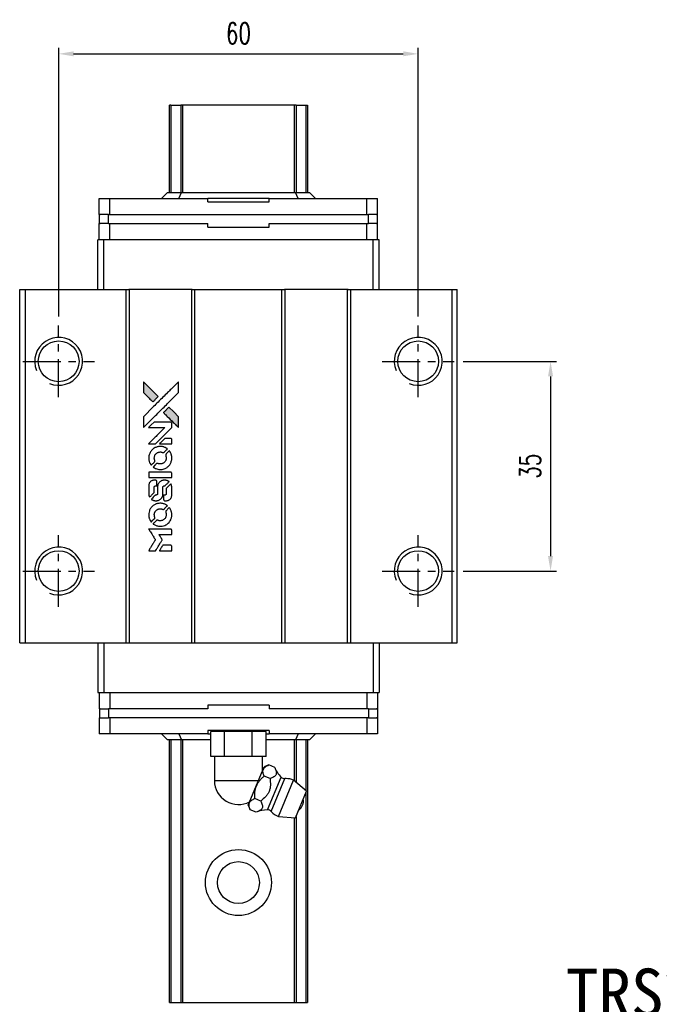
# Model space of a CAD drawing. Header units: millimetres. Extents: x 276 to 594, y 302 to 557.
# Tile 2 of 3: x 297 to 404, y 393 to 557. Entities that reach past the tile are written whole.
import ezdxf
from ezdxf.enums import TextEntityAlignment as Align

# ---------------------------------------------------------------- set-up
doc = ezdxf.new("R2010")
doc.units = ezdxf.units.MM
doc.header["$PDSIZE"] = -1
doc.linetypes.add('CENTER', pattern=[10.16, 6.35, -1.27, 1.27, -1.27])
for name, color, linetype in [('CHA', 7, 'Continuous'), ('CL', 1, 'CENTER'), ('DIM', 4, 'Continuous')]:
    doc.layers.add(name, color=color, linetype=linetype)
doc.styles.add('DIM-7', font='SIMPLEX.shx', dxfattribs={"width": 0.7, "bigfont": 'chineset.shx'})
doc.styles.add('T', font='kaiu.ttf')
doc.dimstyles.new('CNS', dxfattribs={"dimtxt": 3.5, "dimasz": 2.5, "dimexe": 1, "dimexo": 1.5, "dimgap": 0.09, "dimtad": 0, "dimdsep": 46, "dimtxsty": 'DIM-7', "dimcen": 0.09, "dimclrd": 1, "dimclre": 1, "dimclrt": 4, "dimadec": 0, "dimazin": 0, "dimtfac": 1, "dimtix": 1, "dimtmove": 2, "dimatfit": 3, "dimfxl": 1, "dimtvp": 0.971429, "dimtolj": 1, "dimarcsym": 0})

# ---------------------------------------------------------------- blocks, each defined once
blk = doc.blocks.new('*D63')
at = {"layer": 'DEFPOINTS', "color": 0}
for p in [(363.65, 551.36), (303.65, 506.03), (363.65, 506.03)]:
    blk.add_point(p, dxfattribs=at)
at = {"layer": 'DIM', "color": 7, "lineweight": -2}
for p, q in [((303.65, 507.53), (303.65, 552.36)), ((363.65, 507.53), (363.65, 552.36)), ((306.15, 551.36), (361.15, 551.36))]:
    blk.add_line(p, q, dxfattribs=at)
at = {"layer": 'DIM', "color": 7}
for points in [[(306.15, 551.78), (306.15, 550.95), (303.65, 551.36)], [(361.15, 551.78), (361.15, 550.95), (363.65, 551.36)]]:
    blk.add_solid(points, dxfattribs=at)
at = {"layer": 'DIM', "color": 7, "insert": (333.65, 554.76), "char_height": 3.5, "attachment_point": 5, "style": 'DIM-7'}
blk.add_mtext('\\A1;60', dxfattribs=at)
blk = doc.blocks.new('*D157')
at = {"layer": 'DEFPOINTS', "color": 0}
for p in [(369.65, 500.03), (369.65, 465.03), (385.73, 465.03)]:
    blk.add_point(p, dxfattribs=at)
at = {"layer": 'DIM', "color": 7, "lineweight": -2}
for p, q in [((371.15, 500.03), (386.73, 500.03)), ((385.73, 497.53), (385.73, 467.53)), ((371.15, 465.03), (386.73, 465.03))]:
    blk.add_line(p, q, dxfattribs=at)
at = {"layer": 'DIM', "color": 7}
for points in [[(385.31, 497.53), (386.15, 497.53), (385.73, 500.03)], [(385.31, 467.53), (386.15, 467.53), (385.73, 465.03)]]:
    blk.add_solid(points, dxfattribs=at)
at = {"layer": 'DIM', "color": 7, "insert": (382.33, 482.53), "char_height": 3.5, "attachment_point": 5, "rotation": 90, "style": 'DIM-7'}
blk.add_mtext('\\A1;35', dxfattribs=at)
blk = doc.blocks.new('MOSIONX logo(完整正式版)')
h = blk.add_hatch(color=22)
h.dxf.hatch_style = 1
h.paths.add_polyline_path([(317.79, 486.64), (317.79, 485.73), (317.79, 484.82), (318.58, 484.03, 0.000288), (318.88, 483.73, 0.000479), (319.14, 483.48, 0.000013), (319.37, 483.25, 0.197177), (319.37, 483.25, 0.197497), (319.38, 483.25, 0.00004), (319.51, 483.38, 0.000834), (319.66, 483.53, 0.000506), (319.83, 483.7), (320.28, 484.15), (319.04, 485.4)])
h.paths.add_polyline_path([(322.06, 482.37), (321.6, 481.92, 0.000476), (321.43, 481.75, 0.000789), (321.28, 481.6, 0.000035), (321.15, 481.47, 0.19758), (321.15, 481.46, 0.198396), (321.15, 481.46, 0.000019), (321.33, 481.28, 0.000582), (321.53, 481.08, 0.000351), (321.77, 480.84, 0.000108), (322.77, 479.85, 0.000692), (323.28, 479.34, 0.000077), (323.63, 478.99, 0.197527), (323.64, 478.99, 0.410181), (323.65, 478.99, 0.000493), (323.65, 479.18, 0.002424), (323.65, 479.44, 0.000529), (323.65, 479.88), (323.65, 480.78), (322.85, 481.58)])
at = {"color": 22}
for points in [[(318.58, 484.03, 0.000288), (318.88, 483.73, 0.000479), (319.14, 483.48, 0.000013), (319.37, 483.25, 0.197177), (319.37, 483.25, 0.197497), (319.38, 483.25, 0.00004), (319.51, 483.38, 0.000836), (319.66, 483.53, 0.000505), (319.83, 483.7), (320.28, 484.15), (319.04, 485.4), (317.79, 486.64), (317.79, 485.73), (317.79, 484.82)], [(318.88, 480.06, -0.000056), (319.43, 480.61, -0.000021), (320.2, 481.37, -0.000021), (321.03, 482.2, -0.000025), (321.82, 482.99), (323.65, 484.82), (323.65, 485.72), (323.65, 486.63), (322.42, 485.41, 0.000274), (321.82, 484.82, 0.000123), (321.05, 484.05, 0.000121), (320.23, 483.23, 0.000165), (319.49, 482.49), (317.79, 480.79), (317.79, 479.88), (317.79, 478.97)], [(321.77, 480.84, 0.000108), (322.77, 479.85, 0.000692), (323.28, 479.34, 0.000077), (323.63, 478.99, 0.197527), (323.64, 478.99, 0.410182), (323.65, 478.99, 0.000493), (323.65, 479.18, 0.002424), (323.65, 479.44, 0.000529), (323.65, 479.88), (323.65, 480.78), (322.85, 481.58), (322.06, 482.37), (321.6, 481.92, 0.000476), (321.43, 481.75, 0.000789), (321.28, 481.6, 0.000035), (321.15, 481.47, 0.19758), (321.15, 481.46, 0.198396), (321.15, 481.46, 0.000019), (321.33, 481.28, 0.000582), (321.53, 481.08, 0.000351)], [(319.24, 476.27), (319.82, 476.27), (321.17, 477.62), (322.52, 478.98), (322.52, 479.35, 0.0008), (322.52, 479.59, 0.010795), (322.52, 479.68, 0.030495), (322.51, 479.73, 0.080372), (322.5, 479.76, 0.03816), (322.48, 479.8, 0.041799), (322.45, 479.82, 0.042486), (322.42, 479.85, 0.042078), (322.39, 479.86, 0.099276), (322.35, 479.88, 0.003302), (322.16, 479.88, 0.002586), (321.83, 479.88, 0.000204), (320.96, 479.88), (319.56, 479.88), (319.11, 479.43), (318.66, 478.98), (320.01, 478.97), (321.35, 478.97), (320.02, 477.64, 0.000253), (319.51, 477.14, 0.000412), (319.08, 476.7, 0.000041), (318.69, 476.32, 0.041338), (318.67, 476.3), (318.66, 476.27)], [(321.5, 476.27), (322.52, 476.27), (322.52, 476.65), (322.52, 477.03), (322.49, 477.08, 0.03146), (322.48, 477.1, 0.026444), (322.46, 477.11, 0.026444), (322.44, 477.13, 0.031457), (322.42, 477.15), (322.38, 477.17), (321.87, 477.18), (321.37, 477.18), (320.93, 476.73, 0.000745), (320.76, 476.56, 0.001228), (320.62, 476.42, 0.000087), (320.49, 476.28, 0.195134), (320.49, 476.28, 0.412117), (320.49, 476.28, 0.000048), (320.79, 476.27, 0.00109), (321.11, 476.27, 0.000653)], [(318.69, 473.69, 0.023681), (318.71, 473.53, 0.022402), (318.75, 473.37, 0.021929), (318.8, 473.21, 0.020503), (318.87, 473.06, 0.013745), (318.92, 472.97, 0.009767), (318.98, 472.87, 0.009658), (319.04, 472.78, 0.027804), (319.08, 472.72), (319.1, 472.7), (319.38, 472.98, 0.002053), (319.52, 473.12, 0.006738), (319.6, 473.21, 0.007826), (319.66, 473.28, 0.063909), (319.68, 473.31, 0.061532), (319.7, 473.36, 0.068674), (319.71, 473.41, 0.052072), (319.7, 473.47, 0.019648), (319.67, 473.56, -0.018366), (319.64, 473.66, -0.0288), (319.62, 473.75, -0.029061), (319.61, 473.84, -0.019155), (319.61, 473.94, -0.053809), (319.64, 474.17, -0.058833), (319.72, 474.37, -0.058566), (319.85, 474.56, -0.052525), (320.02, 474.71, -0.044733), (320.16, 474.8, -0.040573), (320.33, 474.86, -0.041123), (320.5, 474.9, -0.04951), (320.66, 474.91, -0.017369), (320.73, 474.9, -0.024255), (320.8, 474.89, -0.023787), (320.87, 474.87, -0.015798), (320.94, 474.84, 0.010631), (320.99, 474.82, 0.033653), (321.02, 474.81, 0.037806), (321.05, 474.81, 0.016307), (321.09, 474.81, 0.068179), (321.17, 474.82, 0.095747), (321.24, 474.85, 0.033418), (321.33, 474.93, 0.002133), (321.56, 475.17, 0.001452), (321.7, 475.31, 0.012393), (321.76, 475.37, 0.020479), (321.79, 475.41, 0.344362), (321.79, 475.43, 0.074287), (321.75, 475.46, 0.005454), (321.65, 475.52, 0.008391), (321.54, 475.59, 0.017097), (321.45, 475.64, 0.027375), (321.27, 475.71, 0.02835), (321.08, 475.77, 0.027723), (320.88, 475.81, 0.023913), (320.68, 475.82, 0.027047), (320.42, 475.82, 0.031685), (320.19, 475.78, 0.032425), (319.96, 475.72, 0.031013), (319.74, 475.63, 0.037914), (319.49, 475.47, 0.040153), (319.26, 475.28, 0.039834), (319.06, 475.06, 0.036173), (318.9, 474.8, 0.040752), (318.79, 474.55, 0.035885), (318.71, 474.27, 0.035491), (318.68, 473.98, 0.037615)], [(319.47, 472.34, 0.018008), (319.55, 472.29, 0.009842), (319.66, 472.23, 0.009807), (319.77, 472.17, 0.015716), (319.86, 472.13, 0.048467), (320.21, 472.02, 0.045841), (320.57, 471.98, 0.046006), (320.94, 472, 0.049638), (321.28, 472.09, 0.064819), (321.73, 472.33, 0.06695), (322.1, 472.67, 0.066691), (322.36, 473.1, 0.063505), (322.51, 473.59, 0.03135), (322.52, 473.71, 0.010439), (322.53, 473.9, 0.010391), (322.52, 474.08, 0.032408), (322.51, 474.21, 0.015696), (322.48, 474.35, 0.018095), (322.44, 474.49, 0.018551), (322.4, 474.62, 0.018352), (322.34, 474.74, 0.015568), (322.3, 474.83, 0.009832), (322.24, 474.92, 0.009795), (322.18, 475.01, 0.023727), (322.13, 475.07), (322.11, 475.1), (321.83, 474.82, 0.001528), (321.68, 474.67, 0.010022), (321.6, 474.59, 0.019586), (321.55, 474.53, 0.061865), (321.53, 474.49, 0.055054), (321.51, 474.44, 0.061607), (321.51, 474.38, 0.048725), (321.52, 474.31, 0.020221), (321.54, 474.22, -0.017722), (321.57, 474.12, -0.02685), (321.59, 474.03, -0.02759), (321.6, 473.94, -0.020233), (321.6, 473.85, -0.04793), (321.57, 473.66, -0.048386), (321.51, 473.49, -0.047866), (321.41, 473.32, -0.044964), (321.29, 473.18, -0.04333), (321.14, 473.06, -0.050921), (320.97, 472.97, -0.051473), (320.8, 472.92, -0.0459), (320.61, 472.9, -0.019014), (320.52, 472.91, -0.024114), (320.44, 472.92, -0.025081), (320.36, 472.93, -0.023892), (320.28, 472.96, 0.008624), (320.22, 472.98, 0.026486), (320.18, 472.99, 0.035074), (320.14, 473, 0.02756), (320.1, 473, 0.087163), (320.03, 472.99, 0.073291), (319.97, 472.95, 0.028074), (319.89, 472.88, 0.002594), (319.69, 472.68), (319.4, 472.39)], [(320.6, 470.63), (322.52, 470.63), (322.52, 471.01), (322.52, 471.38), (322.49, 471.43, 0.071429), (322.47, 471.46, 0.054799), (322.43, 471.5, 0.053585), (322.38, 471.52, 0.060698), (322.34, 471.53, 0.033975), (322.26, 471.54, 0.000112), (321.28, 471.54, 0.000726), (320.33, 471.54, 0.001084), (319.49, 471.53), (318.68, 471.53), (318.68, 471.08), (318.68, 470.62)], [(318.68, 467.81, 0.018538), (318.69, 467.76, 0.010695), (318.7, 467.69, 0.01068), (318.72, 467.62, 0.017678), (318.74, 467.56, 0.013849), (318.76, 467.5, 0.011814), (318.79, 467.43, 0.004513), (318.82, 467.37, 0.290035), (318.83, 467.36, 0.196418), (318.83, 467.36, 0.000124), (318.94, 467.47, 0.001477), (319.07, 467.6, 0.000898), (319.22, 467.74), (319.6, 468.13), (319.6, 468.61, -0.001471), (319.6, 468.97, -0.028714), (319.61, 469.08, -0.097073), (319.63, 469.14, -0.084199), (319.68, 469.2, -0.042698), (319.71, 469.22, -0.053912), (319.75, 469.24, -0.051004), (319.79, 469.25, -0.032967), (319.83, 469.25, 0.00807), (319.86, 469.25, 0.003023), (319.89, 469.25, 0.002994), (319.93, 469.26, 0.003629), (319.97, 469.26), (320.05, 469.26), (320.05, 469.63, 0.001618), (320.05, 469.81, 0.005206), (320.04, 469.92, 0.00535), (320.04, 470, 0.060675), (320.04, 470.04, 0.048484), (320.03, 470.05, 0.02389), (320.02, 470.07, 0.022812), (320, 470.1, 0.02462), (319.98, 470.11, 0.061781), (319.94, 470.15, 0.080179), (319.89, 470.17, 0.048561), (319.82, 470.18, 0.010021), (319.69, 470.18, 0.016602), (319.52, 470.18, 0.031409), (319.38, 470.16, 0.036474), (319.26, 470.13, 0.03439), (319.15, 470.08, 0.065928), (318.97, 469.95, 0.069066), (318.83, 469.79, 0.065697), (318.73, 469.58, 0.051559), (318.69, 469.34, 0.020904), (318.68, 469.21, 0.000451), (318.68, 468.57, 0.000419), (318.68, 467.93, 0.022759)], [(319.18, 466.97, 0.023289), (319.27, 466.91, 0.026845), (319.36, 466.87, 0.026047), (319.46, 466.83, 0.019751), (319.58, 466.8, 0.013249), (319.64, 466.78, 0.025169), (319.69, 466.78, 0.016532), (319.76, 466.77, 0.002937), (319.88, 466.77, 0.003317), (319.99, 466.77, 0.011808), (320.05, 466.78, 0.01777), (320.11, 466.78, 0.021476), (320.16, 466.79, 0.04325), (320.36, 466.85, 0.045753), (320.55, 466.95, 0.04649), (320.71, 467.08, 0.047672), (320.84, 467.23, 0.025315), (320.89, 467.3, 0.015208), (320.93, 467.38, 0.01512), (320.97, 467.47, 0.022488), (321, 467.55, 0.027857), (321.03, 467.67, 0.034138), (321.04, 467.78, 0.014286), (321.05, 467.96, 0.00124), (321.05, 468.41, -0.00103), (321.05, 468.69, -0.002552), (321.05, 468.89, -0.001594), (321.06, 469.04, -0.047676), (321.06, 469.08, -0.085307), (321.09, 469.15, -0.097789), (321.14, 469.2, -0.085947), (321.2, 469.23, -0.051339), (321.29, 469.25, 0.014634), (321.32, 469.25, 0.015028), (321.35, 469.26, 0.014927), (321.38, 469.26, 0.059415), (321.39, 469.27, 0.070595), (321.42, 469.29, 0.00028), (321.75, 469.61, 0.000111), (322.08, 469.94, 0.200239), (322.08, 469.95, 0.268906), (322.08, 469.96, 0.001866), (322, 470.01, 0.007532), (321.92, 470.05, 0.017818), (321.86, 470.08, 0.013256), (321.8, 470.1, 0.011636), (321.73, 470.13, 0.011528), (321.66, 470.15, 0.012303), (321.59, 470.16, 0.0423), (321.48, 470.18, 0.013657), (321.32, 470.18, 0.013857), (321.15, 470.18, 0.037428), (321.04, 470.16, 0.014927), (320.96, 470.14, 0.0122), (320.88, 470.12, 0.012518), (320.8, 470.09, 0.023062), (320.74, 470.06, 0.065961), (320.53, 469.92, 0.06055), (320.35, 469.71, 0.059676), (320.22, 469.47, 0.060497), (320.16, 469.21, 0.025683), (320.15, 469.15, 0.001528), (320.15, 468.98, 0.002124), (320.15, 468.77, 0.001173), (320.15, 468.5, -0.000809), (320.15, 468.04, -0.017164), (320.14, 467.9, -0.063931), (320.13, 467.83, -0.108429), (320.09, 467.78, -0.052941), (320.06, 467.75, -0.063675), (320.02, 467.73, -0.050562), (319.97, 467.72, -0.020337), (319.9, 467.71, 0.009897), (319.86, 467.71, 0.016482), (319.83, 467.7, 0.019019), (319.8, 467.7, 0.06043), (319.78, 467.69, 0.076267), (319.74, 467.66, 0.00054), (319.44, 467.36, 0.000307), (319.14, 467.05, 0.142594), (319.13, 467.03, 0.232419), (319.13, 467.02, 0.022995), (319.14, 467.01, 0.024627), (319.16, 466.99, 0.015407)], [(321.17, 466.92, 0.065483), (321.19, 466.88, 0.053271), (321.22, 466.84, 0.052018), (321.27, 466.8, 0.0556), (321.31, 466.78, 0.036839), (321.35, 466.77, 0.026922), (321.38, 466.77, 0.016905), (321.43, 466.77, 0.004317), (321.51, 466.77, 0.016369), (321.67, 466.77, 0.029936), (321.81, 466.79, 0.03418), (321.93, 466.82, 0.031327), (322.04, 466.87, 0.046935), (322.19, 466.95, 0.054053), (322.3, 467.06, 0.053701), (322.39, 467.19, 0.045364), (322.46, 467.35, 0.032479), (322.5, 467.49, 0.03386), (322.51, 467.63, 0.013578), (322.52, 467.84, 0.001155), (322.52, 468.41, 0.000413), (322.52, 468.89, 0.005008), (322.51, 469.07, 0.013199), (322.51, 469.18, 0.033956), (322.5, 469.25, 0.013909), (322.48, 469.33, 0.010864), (322.45, 469.41, 0.010938), (322.43, 469.49, 0.028702), (322.4, 469.54), (322.38, 469.58), (321.99, 469.2), (321.6, 468.81), (321.6, 468.36, -0.001504), (321.6, 468.16, -0.00328), (321.6, 468.01, -0.001901), (321.59, 467.9, -0.061333), (321.59, 467.87, -0.063621), (321.57, 467.83, -0.048633), (321.55, 467.79, -0.046769), (321.51, 467.76, -0.047961), (321.47, 467.73, -0.02678), (321.44, 467.72, -0.050957), (321.41, 467.71, -0.029398), (321.37, 467.71, -0.00401), (321.28, 467.7), (321.15, 467.7), (321.15, 467.34, 0.001061), (321.15, 467.12, 0.009147), (321.15, 467.02, 0.020721), (321.16, 466.96, 0.051619)], [(318.69, 464.22, 0.024131), (318.71, 464.05, 0.022344), (318.75, 463.89, 0.021883), (318.81, 463.72, 0.020884), (318.88, 463.56, 0.010669), (318.93, 463.47, 0.010389), (318.98, 463.38, 0.010913), (319.03, 463.3, 0.022227), (319.08, 463.24), (319.1, 463.21), (319.38, 463.51, 0.002452), (319.49, 463.62, 0.003628), (319.59, 463.72, 0.001662), (319.67, 463.81, 0.070159), (319.69, 463.83, 0.047671), (319.69, 463.85, 0.018624), (319.7, 463.87, 0.017921), (319.7, 463.9, 0.018804), (319.7, 463.92, 0.018255), (319.71, 463.96, 0.041312), (319.7, 463.99, 0.037164), (319.7, 464.02, 0.012342), (319.68, 464.06, -0.015101), (319.64, 464.15, -0.035998), (319.63, 464.23, -0.033244), (319.62, 464.31, -0.011249), (319.61, 464.42, -0.004059), (319.61, 464.52, -0.019693), (319.62, 464.57, -0.027943), (319.62, 464.62, -0.014411), (319.64, 464.67, -0.033089), (319.68, 464.8, -0.033887), (319.74, 464.93, -0.034021), (319.82, 465.04, -0.033942), (319.91, 465.14, -0.02816), (320.02, 465.23, -0.035032), (320.12, 465.3, -0.035269), (320.24, 465.36, -0.029196), (320.37, 465.4, -0.037862), (320.52, 465.42, -0.043657), (320.66, 465.43, -0.043064), (320.81, 465.4, -0.035184), (320.95, 465.36, 0.033699), (321.02, 465.33, 0.052815), (321.09, 465.32, 0.059167), (321.15, 465.33, 0.058972), (321.2, 465.35, 0.059208), (321.25, 465.37, 0.021125), (321.3, 465.42, 0.008691), (321.39, 465.51, 0.000851), (321.6, 465.73, 0.001873), (321.71, 465.84, 0.013884), (321.76, 465.89, 0.022355), (321.79, 465.93, 0.341453), (321.79, 465.94, 0.073011), (321.76, 465.97, 0.004587), (321.65, 466.03, 0.00748), (321.55, 466.1, 0.016837), (321.47, 466.14, 0.028606), (321.27, 466.23, 0.031352), (321.06, 466.29, 0.031004), (320.85, 466.33, 0.0268), (320.63, 466.34, 0.026698), (320.39, 466.33, 0.03002), (320.16, 466.29, 0.030357), (319.94, 466.23, 0.028554), (319.73, 466.14, 0.062944), (319.33, 465.87, 0.062206), (319.01, 465.52, 0.062448), (318.79, 465.1, 0.064355), (318.69, 464.64, 0.017377), (318.68, 464.55, 0.008369), (318.68, 464.43, 0.008367), (318.68, 464.31, 0.01757)], [(319.47, 462.86, 0.064158), (319.91, 462.63, 0.06356), (320.41, 462.51, 0.064004), (320.91, 462.52, 0.066747), (321.39, 462.65, 0.04321), (321.68, 462.82, 0.044737), (321.95, 463.03, 0.044901), (322.17, 463.28, 0.044184), (322.34, 463.57, 0.026293), (322.43, 463.79, 0.033344), (322.49, 464, 0.033227), (322.52, 464.22, 0.025815), (322.53, 464.46, 0.023119), (322.51, 464.69, 0.031044), (322.47, 464.9, 0.031337), (322.41, 465.09, 0.024258), (322.32, 465.3, 0.015622), (322.28, 465.37, 0.008495), (322.23, 465.46, 0.008415), (322.18, 465.54, 0.020814), (322.13, 465.6), (322.11, 465.62), (321.83, 465.35, 0.002843), (321.63, 465.14, 0.033917), (321.55, 465.06, 0.087906), (321.52, 464.99, 0.073302), (321.51, 464.92, 0.022047), (321.51, 464.88, 0.026465), (321.52, 464.85, 0.022233), (321.52, 464.81, 0.009985), (321.54, 464.76, -0.039011), (321.58, 464.58, -0.044398), (321.6, 464.4, -0.045096), (321.58, 464.23, -0.04265), (321.53, 464.06, -0.071154), (321.4, 463.82, -0.068827), (321.21, 463.63, -0.068713), (320.96, 463.49, -0.070507), (320.7, 463.43, -0.028605), (320.58, 463.42, -0.031418), (320.47, 463.43, -0.031044), (320.36, 463.45, -0.02668), (320.25, 463.49, 0.038913), (320.18, 463.51, 0.043732), (320.12, 463.52, 0.047754), (320.06, 463.52, 0.075756), (320.01, 463.5, 0.07294), (319.98, 463.48, 0.003456), (319.91, 463.41, 0.005023), (319.81, 463.32, 0.002422), (319.69, 463.2, 0.000819), (319.58, 463.09, 0.001349), (319.49, 463, 0.0001), (319.4, 462.92, 0.205335), (319.4, 462.91, 0.219821), (319.4, 462.91, 0.002494), (319.42, 462.9, 0.007089), (319.44, 462.88, 0.004494)], [(319.25, 458.43), (319.83, 458.43), (319.93, 458.59, -0.000297), (319.99, 458.69, -0.000037), (320.12, 458.9, -0.000043), (320.27, 459.15, -0.000036), (320.44, 459.42, 0.000044), (320.6, 459.69, 0.000063), (320.74, 459.92, 0.000035), (320.86, 460.12, 0.0009), (320.9, 460.17), (320.94, 460.25), (320.88, 460.35, 0.001175), (320.84, 460.41, 0.000208), (320.77, 460.52, 0.000225), (320.69, 460.65, 0.000203), (320.61, 460.78, -0.000711), (320.53, 460.91, -0.001119), (320.46, 461.02, -0.000263), (320.41, 461.11, -0.04589), (320.4, 461.12, -0.519312), (320.41, 461.13, -0.001914), (320.56, 461.14, -0.003124), (320.82, 461.14, -0.000285), (321.46, 461.14), (322.52, 461.14), (322.52, 461.51, 0.001727), (322.52, 461.78, 0.025279), (322.52, 461.87, 0.073886), (322.5, 461.92, 0.07426), (322.47, 461.97, 0.03264), (322.46, 461.98, 0.01784), (322.44, 462, 0.017712), (322.43, 462.01, 0.026854), (322.41, 462.02), (322.37, 462.04), (320.52, 462.04), (318.66, 462.04), (318.68, 462.02, -0.004595), (318.69, 462.01, -0.00016), (318.72, 461.95, -0.000298), (318.76, 461.89, -0.000208), (318.81, 461.81, 0.000986), (318.95, 461.59, 0.00025), (319.17, 461.23, 0.000268), (319.41, 460.85, 0.000436), (319.61, 460.53, -0.002932), (319.68, 460.42, -0.004718), (319.74, 460.33, -0.001113), (319.78, 460.25, -0.227179), (319.78, 460.24, -0.045982), (319.78, 460.23, -0.000145), (319.71, 460.12, -0.000825), (319.64, 460, -0.000517), (319.55, 459.86, 0.000056), (319.24, 459.37, 0.000289), (319.08, 459.09, 0.000481), (318.95, 458.89, 0.000418), (318.82, 458.68), (318.67, 458.43)], [(321.5, 458.43), (322.52, 458.43), (322.52, 458.8, 0.000842), (322.52, 459.04, 0.010591), (322.52, 459.13, 0.028995), (322.51, 459.18, 0.069543), (322.5, 459.22, 0.051063), (322.48, 459.25, 0.039932), (322.46, 459.28, 0.039414), (322.42, 459.31, 0.045845), (322.39, 459.33, 0.094811), (322.35, 459.34, 0.007124), (322.25, 459.34, 0.004713), (322.08, 459.34, 0.000534), (321.69, 459.34), (321.03, 459.34), (320.97, 459.25, 0.000828), (320.8, 458.97, 0.000879), (320.64, 458.71, 0.000048), (320.48, 458.44, 0.137596), (320.48, 458.44, 0.413028), (320.48, 458.43, 0.000016), (320.78, 458.43, 0.000623), (321.11, 458.43, 0.000374)]]:
    blk.add_lwpolyline(points, format="xyb", close=True, dxfattribs=at)

msp = doc.modelspace()

# ---------------------------------------------------------------- linework, layer by layer
at = {"color": 7, "linetype": 'Continuous', "lineweight": 25}
for p, q in [((322.147, 528.231), (322.147, 542.781)), ((322.39, 542.781), (322.39, 528.231)), ((324.324, 542.781), (324.027, 542.781)), ((324.027, 542.781), (324.027, 528.231)), ((342.97, 542.781), (324.324, 542.781)), ((324.324, 542.781), (324.324, 528.231)), ((343.267, 542.781), (342.97, 542.781)), ((342.97, 542.781), (342.97, 528.231)), ((343.267, 542.781), (343.267, 528.231)), ((344.904, 542.781), (344.904, 528.231)), ((345.147, 542.781), (345.147, 528.231)), ((320.796, 527.231), (321.796, 528.231)), ((321.796, 528.231), (324.131, 528.231)), ((323.696, 527.231), (324.131, 528.231)), ((324.131, 528.231), (343.161, 528.231)), ((343.595, 527.231), (343.161, 528.231)), ((343.161, 528.231), (345.496, 528.231)), ((346.496, 527.231), (345.496, 528.231)), ((310.421, 524.531), (310.421, 527.231)), ((310.421, 527.231), (312.203, 527.231)), ((312.203, 524.531), (312.203, 527.231)), ((312.203, 527.231), (328.525, 527.231)), ((328.525, 526.631), (328.525, 527.231)), ((338.767, 527.231), (328.525, 527.231)), ((328.525, 526.631), (338.767, 526.631)), ((338.767, 527.231), (355.088, 527.231)), ((338.767, 526.631), (338.767, 527.231)), ((355.088, 524.531), (355.088, 527.231)), ((355.088, 527.231), (356.871, 527.231)), ((356.871, 524.531), (356.871, 527.231)), ((310.421, 524.531), (310.592, 524.531)), ((310.446, 523.031), (310.446, 524.531)), ((311.946, 524.531), (310.446, 524.531)), ((311.946, 523.031), (311.946, 524.531)), ((311.952, 524.531), (311.946, 524.531)), ((311.952, 524.531), (312.203, 524.531)), ((312.203, 524.531), (355.088, 524.531)), ((355.088, 524.531), (355.34, 524.531)), ((355.346, 524.531), (355.34, 524.531)), ((355.346, 523.031), (355.346, 524.531)), ((356.846, 524.531), (355.346, 524.531)), ((356.699, 524.531), (356.871, 524.531)), ((356.846, 523.031), (356.846, 524.531)), ((310.421, 520.331), (310.421, 523.031)), ((310.421, 523.031), (310.592, 523.031)), ((311.946, 523.031), (310.446, 523.031)), ((311.952, 523.031), (311.946, 523.031)), ((311.952, 523.031), (312.203, 523.031)), ((312.203, 520.331), (312.203, 523.031)), ((312.203, 523.031), (328.525, 523.031)), ((328.525, 522.431), (328.525, 523.031)), ((338.767, 523.031), (355.088, 523.031)), ((338.767, 522.431), (338.767, 523.031)), ((355.088, 520.331), (355.088, 523.031)), ((355.088, 523.031), (355.34, 523.031)), ((355.346, 523.031), (355.34, 523.031)), ((356.846, 523.031), (355.346, 523.031)), ((356.699, 523.031), (356.871, 523.031)), ((356.871, 520.331), (356.871, 523.031)), ((328.525, 522.431), (338.767, 522.431)), ((310.207, 512.031), (310.207, 520.331)), ((311.207, 520.331), (310.207, 520.331)), ((311.207, 512.031), (311.207, 520.331)), ((356.107, 520.331), (311.207, 520.331)), ((356.107, 512.031), (356.107, 520.331)), ((357.107, 520.331), (356.107, 520.331)), ((357.107, 512.031), (357.107, 520.331)), ((297.147, 453.031), (297.147, 512.031)), ((297.147, 512.031), (298.097, 512.031)), ((298.097, 453.031), (298.097, 512.031)), ((298.097, 512.031), (314.897, 512.031)), ((314.897, 453.031), (314.897, 512.031)), ((314.897, 512.031), (315.347, 512.031)), ((325.947, 512.031), (315.347, 512.031)), ((315.447, 453.031), (315.447, 512.031)), ((325.847, 453.031), (325.847, 512.031)), ((325.947, 512.031), (326.397, 512.031)), ((326.397, 453.031), (326.397, 512.031)), ((326.397, 512.031), (340.897, 512.031)), ((340.897, 453.031), (340.897, 512.031)), ((340.897, 512.031), (341.347, 512.031)), ((351.947, 512.031), (341.347, 512.031)), ((341.447, 453.031), (341.447, 512.031)), ((351.847, 453.031), (351.847, 512.031)), ((351.947, 512.031), (352.397, 512.031)), ((352.397, 453.031), (352.397, 512.031)), ((352.397, 512.031), (369.297, 512.031)), ((369.297, 453.031), (369.297, 512.031)), ((369.297, 512.031), (370.147, 512.031)), ((370.147, 453.031), (370.147, 512.031)), ((297.147, 453.031), (298.097, 453.031)), ((298.097, 453.031), (314.897, 453.031)), ((310.207, 453.031), (310.207, 444.731)), ((311.207, 453.031), (311.207, 444.731)), ((314.897, 453.031), (315.347, 453.031)), ((315.347, 453.031), (325.947, 453.031)), ((325.947, 453.031), (326.397, 453.031)), ((326.397, 453.031), (340.897, 453.031)), ((340.897, 453.031), (341.347, 453.031)), ((341.347, 453.031), (351.947, 453.031)), ((351.947, 453.031), (352.397, 453.031)), ((352.397, 453.031), (369.297, 453.031)), ((356.107, 453.031), (356.107, 444.731)), ((357.107, 453.031), (357.107, 444.731)), ((369.297, 453.031), (370.147, 453.031)), ((310.207, 444.731), (311.207, 444.731)), ((310.421, 444.731), (310.421, 442.031)), ((311.207, 444.731), (356.107, 444.731)), ((312.203, 444.731), (312.203, 442.031)), ((355.088, 444.731), (355.088, 442.031)), ((356.107, 444.731), (357.107, 444.731)), ((356.871, 444.731), (356.871, 442.031)), ((328.525, 442.631), (328.525, 442.031)), ((338.767, 442.631), (328.525, 442.631)), ((338.767, 442.631), (338.767, 442.031)), ((310.592, 442.031), (310.421, 442.031)), ((310.421, 440.531), (310.421, 437.831)), ((310.592, 440.531), (310.421, 440.531)), ((310.446, 442.031), (310.446, 440.531)), ((310.446, 442.031), (311.946, 442.031)), ((310.446, 440.531), (311.946, 440.531)), ((311.946, 442.031), (311.946, 440.531)), ((311.946, 442.031), (311.952, 442.031)), ((311.946, 440.531), (311.952, 440.531)), ((312.203, 442.031), (311.952, 442.031)), ((312.203, 440.531), (311.952, 440.531)), ((328.525, 442.031), (312.203, 442.031)), ((312.203, 440.531), (312.203, 437.831)), ((355.088, 440.531), (312.203, 440.531)), ((355.088, 442.031), (338.767, 442.031)), ((355.34, 442.031), (355.088, 442.031)), ((355.088, 440.531), (355.088, 437.831)), ((355.34, 440.531), (355.088, 440.531)), ((355.34, 442.031), (355.346, 442.031)), ((355.34, 440.531), (355.346, 440.531)), ((355.346, 442.031), (355.346, 440.531)), ((355.346, 442.031), (356.846, 442.031)), ((355.346, 440.531), (356.846, 440.531)), ((356.871, 442.031), (356.699, 442.031)), ((356.871, 440.531), (356.699, 440.531)), ((356.846, 442.031), (356.846, 440.531)), ((356.871, 440.531), (356.871, 437.831)), ((312.203, 437.831), (310.421, 437.831)), ((328.525, 437.831), (312.203, 437.831)), ((320.796, 437.831), (321.796, 436.831)), ((323.696, 437.831), (324.131, 436.831)), ((328.525, 438.431), (328.525, 437.831)), ((338.767, 438.431), (328.525, 438.431)), ((328.525, 437.831), (329.027, 437.831)), ((329.027, 434.051), (329.027, 438.251)), ((331.336, 438.251), (329.027, 438.251)), ((330.646, 438.431), (330.646, 438.251)), ((331.336, 434.051), (331.336, 438.251)), ((335.955, 438.251), (331.336, 438.251)), ((335.955, 434.051), (335.955, 438.251)), ((338.265, 438.251), (335.955, 438.251)), ((336.646, 438.251), (336.646, 438.431)), ((338.265, 434.051), (338.265, 438.251)), ((338.265, 437.831), (338.767, 437.831)), ((338.767, 438.431), (338.767, 437.831)), ((355.088, 437.831), (338.767, 437.831)), ((343.595, 437.831), (343.161, 436.831)), ((346.496, 437.831), (345.496, 436.831)), ((356.871, 437.831), (355.088, 437.831)), ((324.131, 436.831), (321.796, 436.831)), ((322.147, 393.031), (322.147, 436.831)), ((322.39, 436.831), (322.39, 393.031)), ((324.027, 436.831), (324.027, 393.031)), ((329.027, 436.831), (324.131, 436.831)), ((324.324, 436.831), (324.324, 393.031)), ((343.161, 436.831), (338.265, 436.831)), ((342.97, 436.831), (342.97, 430.033)), ((345.496, 436.831), (343.161, 436.831)), ((343.267, 436.831), (343.267, 429.775)), ((344.904, 436.831), (344.904, 428.356)), ((345.147, 436.831), (345.147, 393.031)), ((330.182, 434.051), (329.027, 434.051)), ((329.646, 434.051), (329.646, 430.051)), ((331.336, 434.051), (330.182, 434.051)), ((333.646, 434.051), (331.336, 434.051)), ((335.955, 434.051), (333.646, 434.051)), ((337.11, 434.051), (335.955, 434.051)), ((338.265, 434.051), (337.11, 434.051)), ((337.646, 431.67), (337.646, 434.051)), ((335.282, 425.964), (337.923, 432.338)), ((338.695, 432.659), (337.923, 432.338)), ((339.701, 432.242), (338.695, 432.659)), ((338.928, 430.375), (337.922, 430.792)), ((338.49, 425.163), (340.758, 430.636)), ((329.646, 430.051), (336.975, 430.051)), ((339.123, 424.894), (341.394, 430.379)), ((340.328, 424.036), (342.854, 430.133)), ((345.004, 428.269), (342.854, 430.133)), ((343.167, 423.834), (345.004, 428.269)), ((344.904, 428.026), (344.904, 393.031)), ((335.282, 425.964), (335.602, 425.191)), ((337.381, 426.641), (336.375, 427.058)), ((336.608, 424.774), (335.602, 425.191)), ((340.328, 424.036), (343.167, 423.834)), ((343.267, 424.075), (343.267, 393.031)), ((342.97, 423.848), (342.97, 393.031)), ((324.027, 393.031), (324.324, 393.031)), ((324.324, 393.031), (342.97, 393.031)), ((342.97, 393.031), (343.267, 393.031))]:
    msp.add_line(p, q, dxfattribs=at)
for centre, radius in [((303.647, 500.031), 3.4), ((363.647, 500.031), 3.4), ((303.647, 465.031), 3.4), ((363.647, 465.031), 3.4), ((333.647, 413.031), 5.5), ((333.647, 413.031), 3.5)]:
    msp.add_circle(centre, radius, dxfattribs=at)
for centre in [(303.647, 500.031), (363.647, 500.031), (303.647, 465.031), (363.647, 465.031)]:
    msp.add_arc(centre, 4, 247.44782, 202.4478)
for centre, radius, start, end in [((345.177, 434.694), 6, 204.10099, 222.56053), ((341.347, 431.177), 0.8, 222.56053, 273.41865), ((333.646, 430.051), 4, 180, 297.76498), ((341.591, 427.085), 3.3, 90, 93.41865), ((341.591, 427.085), 3.3, 67.5, 90), ((342.685, 426.632), 1.817, 304.10151, 10.89849), ((338.746, 419.168), 6, 92.43947, 110.85882), ((338.524, 424.364), 0.8, 41.58135, 92.43947), ((341.591, 427.085), 3.3, 221.58135, 247.5)]:
    msp.add_arc(centre, radius, start, end, dxfattribs=at)
for points, knots in [([(322.39, 542.781), (322.323, 542.781), (322.263, 542.781), (322.174, 542.781), (322.149, 542.781), (322.147, 542.781)], [0, 0, 0, 0, 0.5, 0.5, 1, 1, 1, 1]), ([(322.39, 542.781), (322.645, 542.781), (322.885, 542.781), (323.294, 542.781), (323.465, 542.781), (323.731, 542.781), (323.828, 542.781), (323.965, 542.781), (324.005, 542.781), (324.027, 542.781)], [0, 0, 0, 0, 0.25, 0.25, 0.5, 0.5, 0.75, 0.75, 1, 1, 1, 1]), ([(343.267, 542.781), (343.289, 542.781), (343.329, 542.781), (343.466, 542.781), (343.563, 542.781), (343.829, 542.781), (344, 542.781), (344.409, 542.781), (344.649, 542.781), (344.904, 542.781)], [0, 0, 0, 0, 0.25, 0.25, 0.5, 0.5, 0.75, 0.75, 1, 1, 1, 1]), ([(344.904, 542.781), (344.965, 542.781), (345.03, 542.781), (345.121, 542.781), (345.145, 542.781), (345.147, 542.781)], [0, 0, 0, 0, 0.5, 0.5, 1, 1, 1, 1]), ([(337.922, 430.792), (337.837, 430.998), (337.774, 431.198), (337.737, 431.485), (337.735, 431.579), (337.753, 431.759), (337.774, 431.847), (337.874, 432.092), (337.99, 432.232), (338.299, 432.474), (338.488, 432.573), (338.695, 432.659)], [0, 0, 0, 0, 0.25, 0.25, 0.375, 0.375, 0.5, 0.5, 0.75, 0.75, 1, 1, 1, 1]), ([(336.375, 427.058), (336.351, 427.409), (336.35, 427.761), (336.431, 428.465), (336.513, 428.805), (336.716, 429.295), (336.797, 429.454), (336.977, 429.755), (337.078, 429.898), (337.296, 430.174), (337.415, 430.306), (337.662, 430.558), (337.79, 430.677), (337.922, 430.792)], [0, 0, 0, 0, 0.25, 0.25, 0.5, 0.5, 0.625, 0.625, 0.75, 0.75, 0.875, 0.875, 1, 1, 1, 1]), ([(339.701, 432.242), (339.795, 432.032), (339.883, 431.822), (339.96, 431.518), (339.975, 431.418), (339.976, 431.229), (339.96, 431.14), (339.892, 430.974), (339.839, 430.898), (339.705, 430.765), (339.624, 430.705), (339.354, 430.544), (339.144, 430.457), (338.928, 430.375)], [0, 0, 0, 0, 0.25, 0.25, 0.375, 0.375, 0.5, 0.5, 0.625, 0.625, 0.75, 0.75, 1, 1, 1, 1]), ([(338.928, 430.375), (338.961, 430.018), (338.988, 429.659), (338.968, 429.123), (338.951, 428.945), (338.884, 428.591), (338.834, 428.419), (338.697, 428.09), (338.61, 427.931), (338.408, 427.635), (338.294, 427.497), (337.931, 427.106), (337.658, 426.871), (337.381, 426.641)], [0, 0, 0, 0, 0.25, 0.25, 0.375, 0.375, 0.5, 0.5, 0.625, 0.625, 0.75, 0.75, 1, 1, 1, 1]), ([(335.602, 425.191), (335.517, 425.397), (335.454, 425.598), (335.418, 425.885), (335.415, 425.978), (335.433, 426.158), (335.454, 426.247), (335.554, 426.491), (335.67, 426.631), (335.98, 426.873), (336.168, 426.972), (336.375, 427.058)], [0, 0, 0, 0, 0.25, 0.25, 0.375, 0.375, 0.5, 0.5, 0.75, 0.75, 1, 1, 1, 1]), ([(337.381, 426.641), (337.475, 426.431), (337.563, 426.222), (337.64, 425.918), (337.655, 425.817), (337.656, 425.628), (337.641, 425.539), (337.572, 425.373), (337.519, 425.297), (337.385, 425.164), (337.304, 425.105), (337.034, 424.943), (336.824, 424.857), (336.608, 424.774)], [0, 0, 0, 0, 0.25, 0.25, 0.375, 0.375, 0.5, 0.5, 0.625, 0.625, 0.75, 0.75, 1, 1, 1, 1]), ([(322.147, 393.031), (322.149, 393.031), (322.173, 393.031), (322.264, 393.031), (322.329, 393.031), (322.39, 393.031)], [0, 0, 0, 0, 0.5, 0.5, 1, 1, 1, 1]), ([(322.39, 393.031), (322.645, 393.031), (322.885, 393.031), (323.294, 393.031), (323.465, 393.031), (323.731, 393.031), (323.828, 393.031), (323.965, 393.031), (324.005, 393.031), (324.027, 393.031)], [0, 0, 0, 0, 0.25, 0.25, 0.5, 0.5, 0.75, 0.75, 1, 1, 1, 1]), ([(343.267, 393.031), (343.289, 393.031), (343.329, 393.031), (343.466, 393.031), (343.563, 393.031), (343.829, 393.031), (344, 393.031), (344.409, 393.031), (344.649, 393.031), (344.904, 393.031)], [0, 0, 0, 0, 0.25, 0.25, 0.5, 0.5, 0.75, 0.75, 1, 1, 1, 1]), ([(344.904, 393.031), (344.965, 393.031), (345.03, 393.031), (345.121, 393.031), (345.145, 393.031), (345.147, 393.031)], [0, 0, 0, 0, 0.5, 0.5, 1, 1, 1, 1])]:
    msp.add_open_spline(points, degree=3, knots=knots, dxfattribs=at)
at = {"layer": 'CL', "color": 0}
for p, q in [((303.647, 494.031), (303.647, 506.031)), ((363.647, 494.031), (363.647, 506.031)), ((297.647, 500.031), (309.647, 500.031)), ((357.647, 500.031), (369.647, 500.031)), ((303.647, 459.031), (303.647, 471.031)), ((363.647, 459.031), (363.647, 471.031)), ((297.647, 465.031), (309.647, 465.031)), ((357.647, 465.031), (369.647, 465.031))]:
    msp.add_line(p, q, dxfattribs=at)

# ---------------------------------------------------------------- block references
at = {"layer": 'DIM'}
msp.add_blockref('MOSIONX logo(完整正式版)', (0, 10), dxfattribs=at)

# ---------------------------------------------------------------- texts
at = {"layer": 'CHA', "color": 7, "style": 'T'}
msp.add_text('TRS25FN-ZN', height=8, dxfattribs=at).set_placement((415.483, 394.673), align=Align.MIDDLE)

# ---------------------------------------------------------------- dimensions: what is measured, and where the dimension line sits
at = {"layer": 'DIM', "color": 0}
for base, p1, p2, angle, picture, middle in [((363.647, 551.365), (303.647, 506.031), (363.647, 506.031), 180, '*D63', (333.647, 554.765)), ((385.73, 465.031), (369.647, 500.031), (369.647, 465.031), 90, '*D157', (382.33, 482.531))]:
    dim = msp.add_linear_dim(base=base, p1=p1, p2=p2, angle=angle, dimstyle='CNS', override={"dimclrd": 7, "dimclre": 7, "dimclrt": 7}, dxfattribs=at)
    dim.commit()
    dim.dimension.update_dxf_attribs({"geometry": picture, "text_midpoint": middle})

doc.saveas('drawing.dxf')
